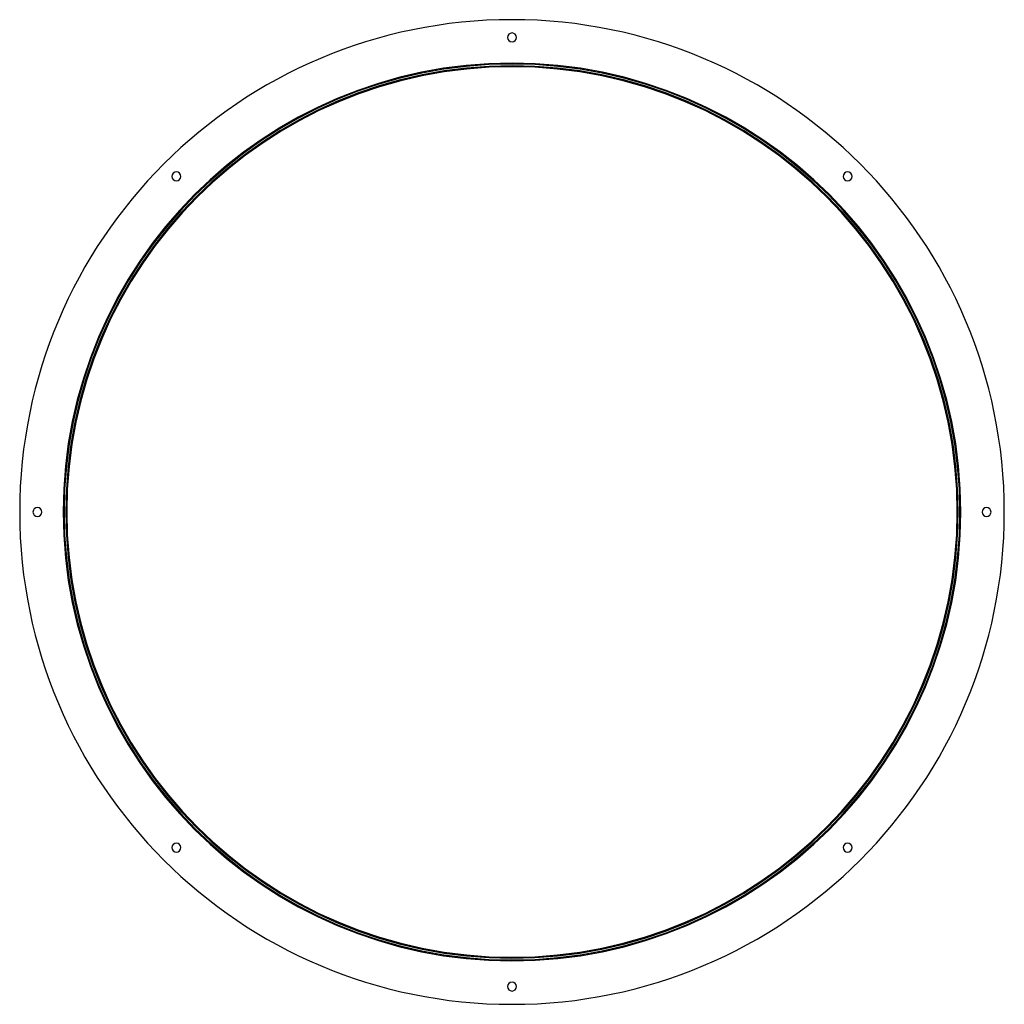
# Model space of a CAD drawing. Header units: millimetres. Extents: x -555 to 555, y -555 to 555.
import ezdxf

# ---------------------------------------------------------------- set-up
doc = ezdxf.new("R2010")
doc.units = ezdxf.units.MM
doc.layers.add('HIDDEN', color=7, linetype='Continuous')
doc.layers.add('THICK', color=7, linetype='Continuous')

msp = doc.modelspace()

# ---------------------------------------------------------------- linework, layer by layer
at = {"layer": 'HIDDEN'}
for radius, start, end in [(506, 0, 180), (505, 0, 180), (503, 0, 180), (506, 180, 0), (505, 180, 0), (503, 180, 0)]:
    msp.add_arc((0, 0), radius, start, end, dxfattribs=at)
at = {"layer": 'THICK'}
for centre, radius, start, end in [((0, 0), 555, 0, 180), ((0, 535), 5, 90, 270), ((0, 535), 5, 270, 90), ((0, 0), 502, 0, 180), ((-378.3, 378.3), 5, 135, 315), ((-378.3, 378.3), 5, 315, 135), ((378.3, 378.3), 5, 45, 225), ((378.3, 378.3), 5, 225, 45), ((0, 0), 555, 180, 0), ((-535, 0), 5, 0, 180), ((-535, 0), 5, 180, 0), ((0, 0), 502, 180, 0), ((535, 0), 5, 0, 180), ((535, 0), 5, 180, 0), ((-378.3, -378.3), 5, 45, 225), ((-378.3, -378.3), 5, 225, 45), ((378.3, -378.3), 5, 135, 315), ((378.3, -378.3), 5, 315, 135), ((0, -535), 5, 90, 270), ((0, -535), 5, 270, 90)]:
    msp.add_arc(centre, radius, start, end, dxfattribs=at)

doc.saveas('drawing.dxf')
